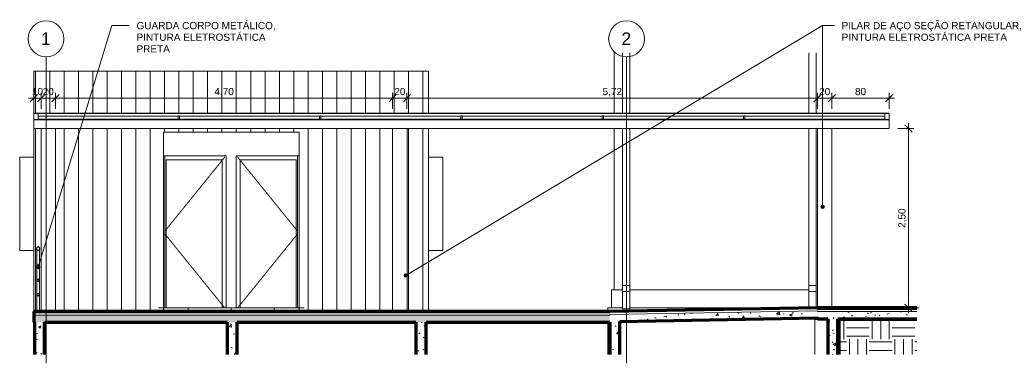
# Model space of a CAD drawing. Header units: millimetres. Extents: x -31266 to 8715, y -10080 to 5233.
# Tile 2 of 3: x -14656 to -935, y 258 to 5045. Entities that reach past the tile are written whole.
import ezdxf

# ---------------------------------------------------------------- set-up
doc = ezdxf.new("R2010")
doc.units = ezdxf.units.MM
doc.linetypes.add('_Tracejado pequeno', pattern=[2.25, 1.5, -0.75])
doc.linetypes.add('_Traço - ponto', pattern=[16, 12, -2, 0, -2])
for name, color, linetype, lineweight in [('A-ANNO-DIMS', 211, 'Continuous', 9), ('A-ANNO-DIMS-50', 211, 'Continuous', 9), ('A-AREA', 32, 'Continuous', 18), ('A-DOOR', 31, 'Continuous', 18), ('A-DOOR-FRAM', 31, 'Continuous', 18), ('A-FLOR', 192, 'Continuous', 18), ('A-FLOR-HRAL', 11, 'Continuous', 18), ('A-FLOR-MCUT', 51, 'Continuous', 18), ('A-FLOR-PATT', 8, 'Continuous', 18), ('A-GENM', 13, 'Continuous', 18), ('A-GLAZ', 151, 'Continuous', 18), ('A-GLAZ-CURT', 52, 'Continuous', 18), ('A-GLAZ-CWMG', 51, 'Continuous', 18), ('A-WALL', 113, 'Continuous', 18), ('A-WALL-PATT', 111, 'Continuous', 70), ('G-ANNO-TEXT', 231, 'Continuous', 9), ('S-COLS', 52, 'Continuous', 18), ('S-GRID', 1, 'Continuous', 9), ('S-GRID-IDEN', 1, 'Continuous', 9)]:
    doc.layers.add(name, color=color, linetype=linetype, lineweight=lineweight)
doc.styles.add('Arial', font='arial.ttf', dxfattribs={"height": 175})
doc.styles.add('Arial_3', font='arial.ttf', dxfattribs={"height": 100})
doc.dimstyles.new('Diagonal_-_2_0mm_Arial', dxfattribs={"dimscale": 304.8, "dimtxt": 102.02594, "dimasz": 0.328084, "dimexe": 0.246063, "dimexo": 0.0625, "dimgap": 0.024606, "dimtad": 1, "dimlfac": 0.001, "dimrnd": 0.01, "dimzin": 0, "dimdsep": 46, "dimtxsty": 'Arial_3', "dimblk1": 'OBLIQUE', "dimblk2": 'OBLIQUE', "dimsah": 1, "dimcen": 0.09, "dimdle": 0.246063, "dimadec": 0, "dimazin": 0, "dimtfac": 1, "dimtdec": 4, "dimtix": 1, "dimtmove": 0, "dimatfit": 3, "dimfxl": 0.492126, "dimfxlon": 1, "dimtvp": 1, "dimtolj": 1, "dimtzin": 0, "dimarcsym": 2})
doc.dimstyles.new('Diagonal_-_2_0mm_Arial_1', dxfattribs={"dimscale": 304.8, "dimtxt": 102.02594, "dimasz": 0.328084, "dimexe": 0.246063, "dimexo": 0.0625, "dimgap": 0.024606, "dimtad": 1, "dimdec": 0, "dimlfac": 0.1, "dimdsep": 46, "dimtxsty": 'Arial_3', "dimblk1": 'OBLIQUE', "dimblk2": 'OBLIQUE', "dimsah": 1, "dimcen": 0.09, "dimdle": 0.246063, "dimadec": 0, "dimazin": 0, "dimtfac": 1, "dimtdec": 4, "dimtix": 1, "dimtmove": 0, "dimatfit": 3, "dimfxl": 0.492126, "dimfxlon": 1, "dimtvp": 1, "dimtolj": 1, "dimtzin": 0, "dimarcsym": 2})
pattern_1 = [(50, (1311, 0), (364.368, -31.8783), [38.1, -419.1]), (355, (1311, 0), (-70.486, 382.113), [30.48, -335.28]), (100.451, (1341.36, -2.66), (293.885, 350.233), [32.38, -356.18]), (46.184, (1311, 101.6), (542.158, -84.086), [57.15, -628.65]), (96.636, (1356.17, 94.6), (474.805, 494.855), [48.57, -534.27]), (351.184, (1311, 101.6), (474.81, 494.85), [45.72, -502.92]), (21, (1361.8, 76.2), (303.2285, -204.5305), [38.1, -419.1]), (326, (1361.8, 76.2), (123.604, 368.376), [30.48, -335.28]), (71.451, (1387.06, 59.16), (426.834, 163.843), [32.38, -356.18]), (37.5, (1311, 0), (6.1766, 169.1102), [16.764, -314.452, 16.764, -323.596, -336.55]), (37.5, (1311, 0), (6.1766, 169.1102), [-671.576, 16.764, -319.786]), (7.5, (1311, 0), (133.6389, 200.3615), [16.764, -177.292, 16.764, -306.832, -128.27]), (7.5, (1311, 0), (133.6389, 200.3615), [-517.652, 16.764, -111.506]), (327.5, (1197.71, 0), (271.1818, -11.4584), [16.764, -110.236, 16.764, -379.476, -525.78]), (327.5, (1197.71, 0), (271.1818, -11.4584), [-523.24, 16.764, -509.016]), (317.5, (1146.9, 0), (296.2585, 50.853), [16.764, -148.336, 16.764, -246.38, -373.38]), (317.5, (1146.9, 0), (296.2585, 50.853), [-428.244, 16.764, -356.616])]
pattern_2 = [(90, (-9037.4, 1030), (-200, 1e-14), [])]
pattern_3 = [(90, (-9037.4, 3930), (-200, 1e-14), [])]

# ---------------------------------------------------------------- blocks, each defined once
blk = doc.blocks.new('Railing - 4 cm-3948223-COBERTURA DE VIDRO ANEXO - ELEVAÇÃO A')
at = {"layer": 'A-FLOR-HRAL'}
for p, q in [((-30026, 980), (-30026, 1830)), ((-30026, 1830), (-29986, 1830)), ((-29986, 1830), (-29986, 980))]:
    blk.add_line(p, q, dxfattribs=at)
blk = doc.blocks.new('Railing - Railing-3946303-COBERTURA DE VIDRO ANEXO - ELEVAÇÃO A')
at = {"layer": 'A-FLOR-HRAL', "lineweight": 25}
for centre, radius, start, end in [((-30006, 1855), 25, 360, 180), ((-30006, 1855), 25, 180, 360), ((-30006, 1615), 15, 360, 180), ((-30006, 1615), 15, 180, 360), ((-30006, 1415), 15, 360, 180), ((-30006, 1415), 15, 180, 360), ((-30006, 1215), 15, 0, 180), ((-30006, 1215), 15, 180, 0)]:
    blk.add_arc(centre, radius, start, end, dxfattribs=at)
blk.add_blockref('Railing - 4 cm-3948223-COBERTURA DE VIDRO ANEXO - ELEVAÇÃO A', (0, 0))
blk = doc.blocks.new('PORTA - PN2 - 1_00 x 2_10 m-3995028-COBERTURA DE VIDRO ANEXO - ELEVAÇÃO A')
at = {"layer": 'A-DOOR', "linetype": '_Tracejado pequeno'}
for p, q in [((-27406, 3130), (-28241, 2099)), ((-27406, 1030), (-28241, 2061))]:
    blk.add_line(p, q, dxfattribs=at)
at = {"layer": 'A-DOOR-FRAM'}
for p, q in [((-27386, 3150), (-28241, 3150)), ((-28221, 3095), (-27441, 3095)), ((-28221, 1030), (-28221, 3095)), ((-27441, 3095), (-27441, 1030)), ((-27386, 1030), (-27386, 3150))]:
    blk.add_line(p, q, dxfattribs=at)
blk = doc.blocks.new('PORTA - PN2 - 1_00 x 2_10 m-3995029-COBERTURA DE VIDRO ANEXO - ELEVAÇÃO A')
at = {"layer": 'A-DOOR', "linetype": '_Tracejado pequeno'}
for p, q in [((-27226, 3130), (-26391, 2099)), ((-27226, 1030), (-26391, 2061))]:
    blk.add_line(p, q, dxfattribs=at)
at = {"layer": 'A-DOOR-FRAM'}
for p, q in [((-26391, 3150), (-27246, 3150)), ((-27246, 3150), (-27246, 1030)), ((-27191, 1030), (-27191, 3095)), ((-27191, 3095), (-26411, 3095)), ((-26411, 3095), (-26411, 1030))]:
    blk.add_line(p, q, dxfattribs=at)
blk = doc.blocks.new('PORTA - PN4 - PNE - 1_00 x 2_10-4352795-COBERTURA DE VIDRO ANEXO - ELEVAÇÃO A')
at = {"layer": 'A-DOOR-FRAM'}
for q in [(-28261, 3150), (-28241, 1030)]:
    blk.add_line((-28241, 3150), q, dxfattribs=at)
blk = doc.blocks.new('Janela branca translucida - JN2 - Janela branca translucida-4332272-COBERTURA DE VIDRO ANEXO - ELEVAÇÃO A')
at = {"layer": 'A-GLAZ'}
for p, q in [((-30263, 1830), (-30263, 3130)), ((-30066, 3130), (-30263, 3130)), ((-30066, 1830), (-30263, 1830))]:
    blk.add_line(p, q, dxfattribs=at)
blk = doc.blocks.new('Janela branca translucida - JN2 - Janela branca translucida-4332271-COBERTURA DE VIDRO ANEXO - ELEVAÇÃO A')
at = {"layer": 'A-GLAZ'}
for p, q in [((-24368, 3130), (-24566, 3130)), ((-24368, 3130), (-24368, 1830)), ((-24368, 1830), (-24566, 1830))]:
    blk.add_line(p, q, dxfattribs=at)
blk = doc.blocks.new('Rectangular Mullion - 6x12 cm metal-4024687-COBERTURA DE VIDRO ANEXO - ELEVAÇÃO A')
at = {"layer": 'A-GLAZ-CWMG'}
for p, q in [((-20166, 3653), (-18146, 3653)), ((-20166, 3650), (-18146, 3650)), ((-18146, 3653), (-18146, 3650)), ((-18146, 3650), (-18146, 3530)), ((-18146, 3530), (-20166, 3530))]:
    blk.add_line(p, q, dxfattribs=at)
blk = doc.blocks.new('Rectangular Mullion - 6x12 cm metal-4024688-COBERTURA DE VIDRO ANEXO - ELEVAÇÃO A')
at = {"layer": 'A-GLAZ-CWMG'}
for p, q in [((-30066, 3740), (-30066, 3742)), ((-28046, 3742), (-30066, 3742)), ((-28046, 3740), (-30066, 3740))]:
    blk.add_line(p, q, dxfattribs=at)
blk = doc.blocks.new('Rectangular Mullion - 6x12 cm metal-4019208-COBERTURA DE VIDRO ANEXO - ELEVAÇÃO A')
at = {"layer": 'A-GLAZ-CWMG'}
for p, q in [((-30066, 3696), (-30066, 3653)), ((-30006, 3653), (-30066, 3653)), ((-30006, 3696), (-30006, 3653))]:
    blk.add_line(p, q, dxfattribs=at)
blk = doc.blocks.new('Rectangular Mullion - 6x12 cm metal-4019209-COBERTURA DE VIDRO ANEXO - ELEVAÇÃO A')
at = {"layer": 'A-GLAZ-CWMG'}
for p, q in [((-18206, 3740), (-18146, 3740)), ((-18206, 3696), (-18206, 3740)), ((-18146, 3696), (-18146, 3740))]:
    blk.add_line(p, q, dxfattribs=at)
blk = doc.blocks.new('System Panel - Vidro 2cm escuro2-4253585-COBERTURA DE VIDRO ANEXO - ELEVAÇÃO A')
at = {"layer": 'A-GLAZ-CURT'}
blk.add_hatch(color=256, dxfattribs=at).paths.add_polyline_path([(-26086, 3653), (-26086, 3656), (-28036, 3656), (-28036, 3653), (-27275, 3653)], flags=0)
blk.add_line((-26086, 3656), (-28036, 3656), dxfattribs=at)
blk = doc.blocks.new('Rectangular Mullion - 6x12 cm metal-4024689-COBERTURA DE VIDRO ANEXO - ELEVAÇÃO A')
at = {"layer": 'A-GLAZ-CWMG'}
for p, q in [((-30066, 3650), (-30066, 3653)), ((-30066, 3653), (-28046, 3653)), ((-30066, 3530), (-30066, 3650)), ((-30066, 3650), (-28046, 3650)), ((-28046, 3530), (-30066, 3530))]:
    blk.add_line(p, q, dxfattribs=at)
blk = doc.blocks.new('Rectangular Mullion - 6x12 cm metal-4024690-COBERTURA DE VIDRO ANEXO - ELEVAÇÃO A')
at = {"layer": 'A-GLAZ-CWMG'}
for p, q in [((-28046, 3653), (-26076, 3653)), ((-28046, 3650), (-26076, 3650)), ((-26076, 3530), (-28046, 3530))]:
    blk.add_line(p, q, dxfattribs=at)
blk = doc.blocks.new('Rectangular Mullion - 6x12 cm metal-4024691-COBERTURA DE VIDRO ANEXO - ELEVAÇÃO A')
at = {"layer": 'A-GLAZ-CWMG'}
for p, q in [((-26076, 3742), (-28046, 3742)), ((-26076, 3740), (-28046, 3740))]:
    blk.add_line(p, q, dxfattribs=at)
blk = doc.blocks.new('Rectangular Mullion - 6x12 cm metal-4024692-COBERTURA DE VIDRO ANEXO - ELEVAÇÃO A')
at = {"layer": 'A-GLAZ-CWMG'}
for p, q in [((-18146, 3742), (-20166, 3742)), ((-18146, 3740), (-20166, 3740)), ((-18146, 3742), (-18146, 3740))]:
    blk.add_line(p, q, dxfattribs=at)
blk = doc.blocks.new('Rectangular Mullion - 6x12 cm metal-4019210-COBERTURA DE VIDRO ANEXO - ELEVAÇÃO A')
at = {"layer": 'A-GLAZ-CWMG'}
for p, q in [((-30066, 3740), (-30006, 3740)), ((-30066, 3740), (-30066, 3696)), ((-30006, 3740), (-30006, 3696))]:
    blk.add_line(p, q, dxfattribs=at)
blk = doc.blocks.new('Rectangular Mullion - 6x12 cm metal-4019211-COBERTURA DE VIDRO ANEXO - ELEVAÇÃO A')
at = {"layer": 'A-GLAZ-CWMG'}
for p, q in [((-18206, 3653), (-18206, 3696)), ((-18146, 3653), (-18206, 3653)), ((-18146, 3653), (-18146, 3696))]:
    blk.add_line(p, q, dxfattribs=at)
blk = doc.blocks.new('Rectangular Mullion - 2x5 cm metal-4024693-COBERTURA DE VIDRO ANEXO - ELEVAÇÃO A')
at = {"layer": 'A-GLAZ-CWMG'}
blk.add_line((-28046, 3661), (-30006, 3661), dxfattribs=at)
blk.add_line((-28046, 3661), (-30006, 3661), dxfattribs=at)
blk = doc.blocks.new('Rectangular Mullion - 2x5 cm metal-4024694-COBERTURA DE VIDRO ANEXO - ELEVAÇÃO A')
at = {"layer": 'A-GLAZ-CWMG'}
blk.add_line((-26076, 3661), (-28046, 3661), dxfattribs=at)
blk.add_line((-26076, 3661), (-28046, 3661), dxfattribs=at)
blk = doc.blocks.new('Rectangular Mullion - 2x5 cm metal-4024695-COBERTURA DE VIDRO ANEXO - ELEVAÇÃO A')
at = {"layer": 'A-GLAZ-CWMG'}
blk.add_line((-18206, 3661), (-20166, 3661), dxfattribs=at)
blk.add_line((-18206, 3661), (-20166, 3661), dxfattribs=at)
blk = doc.blocks.new('Rectangular Mullion - 2x5 cm metal-4019206-COBERTURA DE VIDRO ANEXO - ELEVAÇÃO A')
at = {"layer": 'A-GLAZ-CWMG'}
for p, q in [((-28056, 3705), (-28036, 3705)), ((-28056, 3661), (-28056, 3705)), ((-28036, 3661), (-28056, 3661)), ((-28036, 3661), (-28036, 3705))]:
    blk.add_line(p, q, dxfattribs=at)
blk = doc.blocks.new('Rectangular Mullion - 2x5 cm metal-V6-COBERTURA DE VIDRO ANEXO - ELEVAÇÃO A')
at = {"layer": 'A-GLAZ-CWMG'}
for p, q in [((-28056, 3661), (-28036, 3661)), ((-28056, 3653), (-28056, 3661)), ((-28036, 3653), (-28036, 3661))]:
    blk.add_line(p, q, dxfattribs=at)
blk = doc.blocks.new('Generic Models 1 - Generic Models 24-4258923-COBERTURA DE VIDRO ANEXO - ELEVAÇÃO A')
at = {"layer": 'A-GENM'}
for p, q in [((-21861, 4582), (-21861, 3742)), ((-21761, 3742), (-21761, 4582)), ((-19266, 4582), (-19266, 3742)), ((-19166, 3742), (-19166, 4582)), ((-21861, 3530), (-21861, 1342)), ((-21761, 1342), (-21761, 3530)), ((-19266, 3530), (-19266, 1342)), ((-19166, 1342), (-19166, 3530)), ((-21861, 1257), (-21861, 1342)), ((-21861, 1342), (-21761, 1342)), ((-21761, 1257), (-21861, 1257)), ((-21861, 1257), (-21861, 1016)), ((-21761, 1342), (-21761, 1257)), ((-21761, 1257), (-21761, 1016)), ((-19266, 1257), (-19266, 1342)), ((-19266, 1342), (-19166, 1342)), ((-19166, 1257), (-19266, 1257)), ((-19266, 1257), (-19266, 1028)), ((-19166, 1342), (-19166, 1257)), ((-19166, 1257), (-19166, 1030)), ((-21761, 1016), (-21861, 1016))]:
    blk.add_line(p, q, dxfattribs=at)
blk = doc.blocks.new('Embasamento - Embasamento-4325691-COBERTURA DE VIDRO ANEXO - ELEVAÇÃO A')
at = {"layer": 'A-GENM'}
for p, q in [((-22016, 1280), (-21861, 1280)), ((-22016, 1280), (-22016, 1030)), ((-21761, 1280), (-19266, 1280)), ((-22066, 1030), (-21861, 1030)), ((-22066, 1030), (-22066, 980)), ((-21761, 1030), (-19266, 1030)), ((-22066, 830), (-22066, 383)), ((-19181, 889), (-19181, 383))]:
    blk.add_line(p, q, dxfattribs=at)
blk = doc.blocks.new('PORTA - PN04 - 0_76 x 2_10-4356556-COBERTURA DE VIDRO ANEXO - ELEVAÇÃO A')
at = {"layer": 'A-DOOR-FRAM'}
for p, q in [((-26391, 1030), (-26391, 3150)), ((-26371, 3150), (-26391, 3150)), ((-26371, 1030), (-26391, 1030))]:
    blk.add_line(p, q, dxfattribs=at)
blk = doc.blocks.new('Grid - Head Grid-11506-COBERTURA DE VIDRO ANEXO - ELEVAÇÃO A')
at = {"layer": 'S-GRID-IDEN'}
blk.add_circle((-29896, 4778), 250, dxfattribs=at)
blk = doc.blocks.new('DIMBLOCK13-COBERTURA DE VIDRO ANEXO - ELEVAÇÃO A')
at = {"layer": 'A-ANNO-DIMS-50', "lineweight": 18}
for p, q in [((-2270, 3530), (-2320, 3580)), ((-2270, 3530), (-2220, 3480)), ((-2270, 1030), (-2320, 1080)), ((-2270, 1030), (-2220, 980))]:
    blk.add_line(p, q, dxfattribs=at)
at = {"layer": 'A-ANNO-DIMS-50'}
for p, q in [((-2270, 3605), (-2270, 955)), ((-2420, 3530), (-2195, 3530)), ((-2270, 3530), (-2420, 3530)), ((-2120, 1030), (-2345, 1030)), ((-2270, 1030), (-2120, 1030))]:
    blk.add_line(p, q, dxfattribs=at)
at = {"layer": 'A-ANNO-DIMS-50', "color": 0, "insert": (-2412, 2144), "char_height": 100, "width": 325.65, "attachment_point": 1, "rotation": 90, "line_spacing_factor": 0.941778, "style": 'Arial_3'}
blk.add_mtext('2,50', dxfattribs=at)
blk = doc.blocks.new('_Oblique')
at = {"color": 0, "linetype": 'ByBlock', "lineweight": -2}
blk.add_line((-0.5, -0.5), (0.5, 0.5), dxfattribs=at)
blk = doc.blocks.new('DIMBLOCK14-COBERTURA DE VIDRO ANEXO - ELEVAÇÃO A')
at = {"layer": 'A-ANNO-DIMS-50'}
for p, q in [((-14459, 3802), (-14459, 4027)), ((-14358, 3802), (-14358, 4027)), ((-14534, 3952), (-14358, 3952)), ((-14459, 3952), (-14459, 3802)), ((-14358, 3952), (-14358, 3802))]:
    blk.add_line(p, q, dxfattribs=at)
at = {"layer": 'A-ANNO-DIMS-50', "lineweight": 18}
for p, q in [((-14459, 3952), (-14409, 4002)), ((-14358, 3952), (-14308, 4002)), ((-14459, 3952), (-14509, 3902)), ((-14358, 3952), (-14408, 3902))]:
    blk.add_line(p, q, dxfattribs=at)
at = {"layer": 'A-ANNO-DIMS-50', "color": 0, "insert": (-14486, 4094), "char_height": 100, "width": 186.09, "attachment_point": 1, "line_spacing_factor": 0.941778, "style": 'Arial_3'}
blk.add_mtext('10', dxfattribs=at)
blk = doc.blocks.new('DIMBLOCK15-COBERTURA DE VIDRO ANEXO - ELEVAÇÃO A')
at = {"layer": 'A-ANNO-DIMS-50'}
for p, q in [((-14358, 3802), (-14358, 4027)), ((-14158, 3802), (-14158, 4027)), ((-14358, 3952), (-14158, 3952)), ((-14358, 3952), (-14358, 3802)), ((-14158, 3952), (-14158, 3802))]:
    blk.add_line(p, q, dxfattribs=at)
at = {"layer": 'A-ANNO-DIMS-50', "lineweight": 18}
for p, q in [((-14358, 3952), (-14308, 4002)), ((-14158, 3952), (-14108, 4002)), ((-14358, 3952), (-14408, 3902)), ((-14158, 3952), (-14208, 3902))]:
    blk.add_line(p, q, dxfattribs=at)
at = {"layer": 'A-ANNO-DIMS-50', "color": 0, "insert": (-14336, 4094), "char_height": 100, "width": 186.09, "attachment_point": 1, "line_spacing_factor": 0.941778, "style": 'Arial_3'}
blk.add_mtext('20', dxfattribs=at)
blk = doc.blocks.new('DIMBLOCK16-COBERTURA DE VIDRO ANEXO - ELEVAÇÃO A')
at = {"layer": 'A-ANNO-DIMS-50'}
for p, q in [((-14158, 3802), (-14158, 4027)), ((-9459, 3802), (-9459, 4027)), ((-14158, 3952), (-9459, 3952)), ((-14158, 3952), (-14158, 3802)), ((-9459, 3952), (-9459, 3802))]:
    blk.add_line(p, q, dxfattribs=at)
at = {"layer": 'A-ANNO-DIMS-50', "lineweight": 18}
for p, q in [((-14158, 3952), (-14108, 4002)), ((-9459, 3952), (-9409, 4002)), ((-14158, 3952), (-14208, 3902)), ((-9459, 3952), (-9509, 3902))]:
    blk.add_line(p, q, dxfattribs=at)
at = {"layer": 'A-ANNO-DIMS-50', "color": 0, "insert": (-11944, 4094), "char_height": 100, "width": 325.65, "attachment_point": 1, "line_spacing_factor": 0.941778, "style": 'Arial_3'}
blk.add_mtext('4,70', dxfattribs=at)
blk = doc.blocks.new('DIMBLOCK17-COBERTURA DE VIDRO ANEXO - ELEVAÇÃO A')
at = {"layer": 'A-ANNO-DIMS-50'}
for p, q in [((-9459, 3802), (-9459, 4027)), ((-9259, 3802), (-9259, 4027)), ((-9459, 3952), (-9259, 3952)), ((-9459, 3952), (-9459, 3802)), ((-9259, 3952), (-9259, 3802))]:
    blk.add_line(p, q, dxfattribs=at)
at = {"layer": 'A-ANNO-DIMS-50', "lineweight": 18}
for p, q in [((-9459, 3952), (-9409, 4002)), ((-9259, 3952), (-9209, 4002)), ((-9459, 3952), (-9509, 3902)), ((-9259, 3952), (-9309, 3902))]:
    blk.add_line(p, q, dxfattribs=at)
at = {"layer": 'A-ANNO-DIMS-50', "color": 0, "insert": (-9436, 4094), "char_height": 100, "width": 186.09, "attachment_point": 1, "line_spacing_factor": 0.941778, "style": 'Arial_3'}
blk.add_mtext('20', dxfattribs=at)
blk = doc.blocks.new('DIMBLOCK18-COBERTURA DE VIDRO ANEXO - ELEVAÇÃO A')
at = {"layer": 'A-ANNO-DIMS-50'}
for p, q in [((-9259, 3802), (-9259, 4027)), ((-3539, 3802), (-3539, 4027)), ((-9259, 3952), (-3539, 3952)), ((-9259, 3952), (-9259, 3802)), ((-3539, 3952), (-3539, 3802))]:
    blk.add_line(p, q, dxfattribs=at)
at = {"layer": 'A-ANNO-DIMS-50', "lineweight": 18}
for p, q in [((-9259, 3952), (-9209, 4002)), ((-3539, 3952), (-3489, 4002)), ((-9259, 3952), (-9309, 3902)), ((-3539, 3952), (-3589, 3902))]:
    blk.add_line(p, q, dxfattribs=at)
at = {"layer": 'A-ANNO-DIMS-50', "color": 0, "insert": (-6534, 4094), "char_height": 100, "width": 325.65, "attachment_point": 1, "line_spacing_factor": 0.941778, "style": 'Arial_3'}
blk.add_mtext('5,72', dxfattribs=at)
blk = doc.blocks.new('DIMBLOCK19-COBERTURA DE VIDRO ANEXO - ELEVAÇÃO A')
at = {"layer": 'A-ANNO-DIMS-50'}
for p, q in [((-3539, 3802), (-3539, 4027)), ((-3339, 3802), (-3339, 4027)), ((-3539, 3952), (-3339, 3952)), ((-3539, 3952), (-3539, 3802)), ((-3339, 3952), (-3339, 3802))]:
    blk.add_line(p, q, dxfattribs=at)
at = {"layer": 'A-ANNO-DIMS-50', "lineweight": 18}
for p, q in [((-3539, 3952), (-3489, 4002)), ((-3339, 3952), (-3289, 4002)), ((-3539, 3952), (-3589, 3902)), ((-3339, 3952), (-3389, 3902))]:
    blk.add_line(p, q, dxfattribs=at)
at = {"layer": 'A-ANNO-DIMS-50', "color": 0, "insert": (-3516, 4094), "char_height": 100, "width": 186.09, "attachment_point": 1, "line_spacing_factor": 0.941778, "style": 'Arial_3'}
blk.add_mtext('20', dxfattribs=at)
blk = doc.blocks.new('DIMBLOCK20-COBERTURA DE VIDRO ANEXO - ELEVAÇÃO A')
at = {"layer": 'A-ANNO-DIMS-50'}
for p, q in [((-3339, 3802), (-3339, 4027)), ((-2539, 3802), (-2539, 4027)), ((-3339, 3952), (-2464, 3952)), ((-3339, 3952), (-3339, 3802)), ((-2539, 3952), (-2539, 3802))]:
    blk.add_line(p, q, dxfattribs=at)
at = {"layer": 'A-ANNO-DIMS-50', "lineweight": 18}
for p, q in [((-3339, 3952), (-3289, 4002)), ((-2539, 3952), (-2489, 4002)), ((-3339, 3952), (-3389, 3902)), ((-2539, 3952), (-2589, 3902))]:
    blk.add_line(p, q, dxfattribs=at)
at = {"layer": 'A-ANNO-DIMS-50', "color": 0, "insert": (-3016, 4094), "char_height": 100, "width": 186.09, "attachment_point": 1, "line_spacing_factor": 0.941778, "style": 'Arial_3'}
blk.add_mtext('80', dxfattribs=at)

msp = doc.modelspace()

# ---------------------------------------------------------------- hatches: boundary and pattern name
at = {"layer": 'A-FLOR-PATT'}
h = msp.add_hatch(dxfattribs=at)
h.set_pattern_fill('FP_8', color=256, style=0, pattern_type=2)
h.set_pattern_definition([(180, (-11708.64, 1057.723), (-7e-15, -59.702), []), (270, (-11708.64, 1057.7), (600, 4e-14), [])])
h.paths.add_polyline_path([(-12653.641, 980), (-10763.641, 980), (-10763.641, 1030), (-12653.641, 1030)], flags=0)
h = msp.add_hatch(dxfattribs=at)
h.set_pattern_fill('FP_5', color=256, style=0, pattern_type=2)
h.set_pattern_definition(pattern_1)
h.paths.add_polyline_path([(-6433.954, 839.979), (-3538.641, 889.979), (-3538.641, 989.994), (-6433.954, 939.994), (-6433.954, 930)], flags=0)
h = msp.add_hatch(dxfattribs=at)
h.set_pattern_fill('FP_5', color=256, style=0, pattern_type=2)
h.set_pattern_definition(pattern_1)
h.paths.add_polyline_path([(-3538.641, 880), (-2152.459, 880), (-2152.459, 980), (-3538.641, 980), (-3538.641, 889.979)], flags=0)
h = msp.add_hatch(dxfattribs=at)
h.set_pattern_fill('FP_5', color=256, style=0, pattern_type=2)
h.set_pattern_definition(pattern_1)
h.paths.add_polyline_path([(-11763.954, 830), (-6433.954, 830), (-6433.954, 930), (-14458.641, 930), (-14458.641, 830), (-12460.963, 830)], flags=0)
h = msp.add_hatch(dxfattribs=at)
h.set_pattern_fill('FP_9', color=256, style=0, pattern_type=2)
h.set_pattern_definition([(0, (1311, 0), (317.5, 317.5), [317.5, -317.5]), (0, (1311, 119.06), (317.5, 317.5), [317.5, -317.5]), (0, (1311, 238.12), (317.5, 317.5), [317.5, -317.5]), (90, (1350.68, 277.8), (-317.5, 317.5), [317.5, -317.5]), (90, (1469.74, 277.8), (-317.5, 317.5), [317.5, -317.5]), (90, (1588.8, 277.8), (-317.5, 317.5), [317.5, -317.5])])
h.paths.add_polyline_path([(-3238.954, 382.993), (-2152.459, 382.993), (-2152.459, 870), (-3238.954, 870)], flags=0)
at = {"layer": 'A-WALL-PATT', "lineweight": 18}
h = msp.add_hatch(dxfattribs=at)
h.set_pattern_fill('FP_7', color=256, style=0, pattern_type=2)
h.set_pattern_definition(pattern_3)
h.paths.add_polyline_path([(-11668.001, 3930), (-9116.141, 3930), (-9116.141, 4328.7), (-14458.641, 4328.7), (-14458.641, 3930), (-13253.924, 3930)], flags=0)
h = msp.add_hatch(dxfattribs=at)
h.set_pattern_fill('FP_7', color=256, style=0, pattern_type=2)
h.set_pattern_definition(pattern_3)
h.paths.add_polyline_path([(-8958.641, 3930), (-8958.641, 4328.7), (-9116.141, 4328.7), (-9116.141, 3930)], flags=0)
h = msp.add_hatch(dxfattribs=at)
h.set_pattern_fill('FP_6', color=256, style=0, pattern_type=2)
h.set_pattern_definition(pattern_2)
h.paths.add_polyline_path([(-14458.641, 980), (-14418.641, 980), (-14418.641, 1830), (-14378.641, 1830), (-14378.641, 980), (-14358.06, 980), (-14358.06, 3530.208), (-14458.641, 3530.208), (-14458.641, 1432.805)], flags=0)
h.paths.add_polyline_path([(-12653.641, 980), (-12653.641, 3480), (-10763.641, 3480), (-10763.641, 980), (-9458.641, 980), (-9458.641, 3530.208), (-14158.06, 3530.208), (-14158.06, 980), (-13253.924, 980)], flags=0)
h.paths.add_polyline_path([(-9133.954, 980), (-9116.141, 980), (-9116.141, 3530.208), (-9258.641, 3530.208), (-9258.641, 980), (-9148.445, 980)], flags=0)
h.paths.add_polyline_path([(-14398.641, 1831.224), (-14406.366, 1831.224), (-14418.866, 1840.305), (-14423.641, 1855), (-14418.866, 1869.695), (-14406.366, 1878.776), (-14390.915, 1878.776), (-14378.415, 1869.695), (-14373.641, 1855), (-14378.415, 1840.305), (-14390.915, 1831.224), (-14398.634, 1831.224)], flags=0)
h.paths.add_polyline_path([(-13253.924, 3741.952), (-9116.141, 3741.952), (-9116.141, 3930), (-14458.641, 3930), (-14458.641, 3741.952), (-13704.36, 3741.952)], flags=0)
h = msp.add_hatch(dxfattribs=at)
h.set_pattern_fill('FP_6', color=256, style=0, pattern_type=2)
h.set_pattern_definition(pattern_2)
h.paths.add_polyline_path([(-9116.141, 980), (-8958.641, 980), (-8958.641, 3530.208), (-9116.141, 3530.208), (-9116.141, 2482.617)], flags=0)
h.paths.add_polyline_path([(-9116.141, 3741.952), (-8958.641, 3741.952), (-8958.641, 3930), (-9116.141, 3930)], flags=0)
h = msp.add_hatch(dxfattribs=at)
h.set_pattern_fill('FP_5', color=256, style=0, pattern_type=2)
h.set_pattern_definition(pattern_1)
h.paths.add_polyline_path([(-14308.641, 382.993), (-14308.641, 830), (-14448.641, 830), (-14448.641, 382.993)], flags=0)
h = msp.add_hatch(dxfattribs=at)
h.set_pattern_fill('FP_5', color=256, style=0, pattern_type=2)
h.set_pattern_definition(pattern_1)
h.paths.add_polyline_path([(-11763.954, 382.993), (-11623.954, 382.993), (-11623.954, 830), (-11763.954, 830)], flags=0)
h = msp.add_hatch(dxfattribs=at)
h.set_pattern_fill('FP_5', color=256, style=0, pattern_type=2)
h.set_pattern_definition(pattern_1)
h.paths.add_polyline_path([(-8993.954, 382.993), (-8993.954, 830), (-9133.954, 830), (-9133.954, 382.993)], flags=0)
h = msp.add_hatch(dxfattribs=at)
h.set_pattern_fill('FP_5', color=256, style=0, pattern_type=2)
h.set_pattern_definition(pattern_1)
h.paths.add_polyline_path([(-6366.662, 382.993), (-6293.954, 382.993), (-6293.954, 842.397), (-6433.954, 839.979), (-6433.954, 382.993)], flags=0)
h = msp.add_hatch(dxfattribs=at)
h.set_pattern_fill('FP_5', color=256, style=0, pattern_type=2)
h.set_pattern_definition(pattern_1)
h.paths.add_polyline_path([(-3253.998, 382.993), (-3253.998, 880), (-3393.998, 880), (-3393.998, 382.993)], flags=0)
at = {"layer": 'G-ANNO-TEXT'}
h = msp.add_hatch(color=7, dxfattribs=at)
edge = h.paths.add_edge_path(flags=0)
edge.add_arc((-3466.396, 2438.636), 25, 0, 360)
h = msp.add_hatch(color=7, dxfattribs=at)
edge = h.paths.add_edge_path(flags=0)
edge.add_arc((-14400.124, 1598.921), 25, 0, 360)
h = msp.add_hatch(color=7, dxfattribs=at)
edge = h.paths.add_edge_path(flags=0)
edge.add_arc((-9273.945, 1481.502), 25, 0, 360)

# ---------------------------------------------------------------- linework, layer by layer
at = {"layer": 'A-AREA'}
msp.add_line((-12723.641, 1030), (-10693.641, 1030), dxfattribs=at)
at = {"layer": 'A-FLOR', "lineweight": 70}
for p, q in [((-14458.641, 980), (-14458.641, 830)), ((-6433.954, 980), (-14458.641, 980)), ((-3538.641, 1030), (-6433.954, 980)), ((-2152.459, 1030), (-3538.641, 1030)), ((-14458.641, 830), (-14448.641, 830)), ((-14308.641, 830), (-11763.954, 830)), ((-11623.954, 830), (-9133.954, 830)), ((-8993.954, 830), (-6433.954, 830)), ((-6293.954, 842.397), (-3538.641, 889.979)), ((-3538.641, 889.979), (-3538.641, 880)), ((-3538.641, 880), (-3393.998, 880)), ((-3253.998, 880), (-2152.459, 880)), ((-2152.459, 870), (-3238.954, 870)), ((-3238.954, 870), (-3238.954, 382.993))]:
    msp.add_line(p, q, dxfattribs=at)
at = {"layer": 'A-FLOR'}
for p, q in [((-12653.641, 1030), (-10783.641, 1030)), ((-3573.954, 870), (-3393.998, 870)), ((-3253.998, 870), (-3238.954, 870))]:
    msp.add_line(p, q, dxfattribs=at)
at = {"layer": 'A-FLOR-MCUT'}
for p, q in [((-3538.641, 1019.999), (-6433.954, 969.999)), ((-3538.641, 989.994), (-6433.954, 939.994)), ((-6433.954, 960), (-6433.954, 969.999)), ((-3538.641, 1019.999), (-3538.641, 1010)), ((-3538.641, 1010), (-2152.459, 1010)), ((-3538.641, 989.994), (-3538.641, 980)), ((-2152.459, 980), (-3538.641, 980)), ((-6433.954, 960), (-14458.641, 960)), ((-6433.954, 930), (-14458.641, 930)), ((-6433.954, 930), (-6433.954, 939.994))]:
    msp.add_line(p, q, dxfattribs=at)
at = {"layer": 'A-WALL'}
for p, q in [((-6373.954, 3741.952), (-6373.954, 4582.241)), ((-8958.641, 4328.7), (-14458.641, 4328.7)), ((-14458.641, 4328.7), (-14458.641, 3741.952)), ((-8958.641, 4328.7), (-8958.641, 3741.952)), ((-14458.641, 3530.208), (-14458.641, 980)), ((-12653.641, 980), (-12653.641, 3480)), ((-12653.641, 3480), (-10763.641, 3480)), ((-10763.641, 3480), (-10763.641, 980)), ((-8958.641, 3530.208), (-8958.641, 980)), ((-6373.954, 1280), (-6373.954, 3530.208))]:
    msp.add_line(p, q, dxfattribs=at)
at = {"layer": 'A-WALL', "lineweight": 70}
for p, q in [((-14448.641, 830), (-14448.641, 382.993)), ((-14308.641, 382.993), (-14308.641, 830)), ((-11763.954, 830), (-11763.954, 382.993)), ((-11623.954, 382.993), (-11623.954, 830)), ((-9133.954, 830), (-9133.954, 382.993)), ((-8993.954, 382.993), (-8993.954, 830)), ((-6433.954, 830), (-6433.954, 382.993)), ((-6293.954, 382.993), (-6293.954, 842.397)), ((-3393.998, 880), (-3393.998, 382.993)), ((-3253.998, 382.993), (-3253.998, 880))]:
    msp.add_line(p, q, dxfattribs=at)
at = {"layer": 'G-ANNO-TEXT', "color": 7}
for p, q in [((-14400.124, 1598.921), (-13373.7, 4962.681)), ((-13373.7, 4962.681), (-13130.497, 4962.681)), ((-9273.945, 1481.502), (-3466.396, 4962.681)), ((-3466.396, 4962.681), (-3303.421, 4962.681)), ((-3466.396, 4962.681), (-3303.421, 4962.681)), ((-3466.396, 2438.636), (-3466.396, 4962.681))]:
    msp.add_line(p, q, dxfattribs=at)
for centre in [(-3466.396, 2438.636), (-14400.124, 1598.921), (-9273.945, 1481.502)]:
    msp.add_circle(centre, 25, dxfattribs=at)
at = {"layer": 'S-COLS'}
for p, q in [((-14358.06, 980), (-14358.06, 3530.208)), ((-14158.06, 3530.208), (-14158.06, 980)), ((-9458.641, 980), (-9458.641, 3530.208)), ((-9258.641, 3530.208), (-9258.641, 980)), ((-3538.641, 1030), (-3538.641, 3530.208)), ((-3338.641, 3530.208), (-3338.641, 1030))]:
    msp.add_line(p, q, dxfattribs=at)
at = {"layer": 'S-GRID', "linetype": '_Traço - ponto'}
for p, q in [((-14288.954, 258.271), (-14288.954, 4528.49)), ((-6198.954, 258.271), (-6198.954, 4528.49))]:
    msp.add_line(p, q, dxfattribs=at)

# ---------------------------------------------------------------- block references
at = {"layer": 'A-DOOR'}
for name in ['PORTA - PN4 - PNE - 1_00 x 2_10-4352795-COBERTURA DE VIDRO ANEXO - ELEVAÇÃO A', 'PORTA - PN2 - 1_00 x 2_10 m-3995028-COBERTURA DE VIDRO ANEXO - ELEVAÇÃO A', 'PORTA - PN2 - 1_00 x 2_10 m-3995029-COBERTURA DE VIDRO ANEXO - ELEVAÇÃO A', 'PORTA - PN04 - 0_76 x 2_10-4356556-COBERTURA DE VIDRO ANEXO - ELEVAÇÃO A']:
    msp.add_blockref(name, (15607.161, 0), dxfattribs=at)
at = {"layer": 'A-FLOR-HRAL'}
msp.add_blockref('Railing - Railing-3946303-COBERTURA DE VIDRO ANEXO - ELEVAÇÃO A', (15607.161, 0), dxfattribs=at)
at = {"layer": 'A-GENM'}
for name in ['Generic Models 1 - Generic Models 24-4258923-COBERTURA DE VIDRO ANEXO - ELEVAÇÃO A', 'Embasamento - Embasamento-4325691-COBERTURA DE VIDRO ANEXO - ELEVAÇÃO A']:
    msp.add_blockref(name, (15607.161, 0), dxfattribs=at)
at = {"layer": 'A-GLAZ'}
for name in ['Janela branca translucida - JN2 - Janela branca translucida-4332272-COBERTURA DE VIDRO ANEXO - ELEVAÇÃO A', 'Janela branca translucida - JN2 - Janela branca translucida-4332271-COBERTURA DE VIDRO ANEXO - ELEVAÇÃO A']:
    msp.add_blockref(name, (15607.161, 0), dxfattribs=at)
at = {"layer": 'A-GLAZ-CURT'}
for p in [(13637.213, 43.922), (15607.161, 43.922), (15607.161, 0), (17577.109, 43.922), (17577.109, 0), (19547.057, 43.922), (19547.057, 0), (21517.005, 43.922), (23486.953, 43.922)]:
    msp.add_blockref('System Panel - Vidro 2cm escuro2-4253585-COBERTURA DE VIDRO ANEXO - ELEVAÇÃO A', p, dxfattribs=at)
at = {"layer": 'A-GLAZ-CWMG'}
for name, p in [('Rectangular Mullion - 6x12 cm metal-4024688-COBERTURA DE VIDRO ANEXO - ELEVAÇÃO A', (15607.161, 0)), ('Rectangular Mullion - 6x12 cm metal-4019210-COBERTURA DE VIDRO ANEXO - ELEVAÇÃO A', (15607.161, 0)), ('Rectangular Mullion - 6x12 cm metal-4024691-COBERTURA DE VIDRO ANEXO - ELEVAÇÃO A', (15607.161, 0)), ('Rectangular Mullion - 6x12 cm metal-4024691-COBERTURA DE VIDRO ANEXO - ELEVAÇÃO A', (17577.109, 0)), ('Rectangular Mullion - 6x12 cm metal-4024691-COBERTURA DE VIDRO ANEXO - ELEVAÇÃO A', (19547.057, 0)), ('Rectangular Mullion - 6x12 cm metal-4024691-COBERTURA DE VIDRO ANEXO - ELEVAÇÃO A', (21517.005, 0)), ('Rectangular Mullion - 6x12 cm metal-4024692-COBERTURA DE VIDRO ANEXO - ELEVAÇÃO A', (15607.161, 0)), ('Rectangular Mullion - 6x12 cm metal-4019209-COBERTURA DE VIDRO ANEXO - ELEVAÇÃO A', (15607.161, 0)), ('Rectangular Mullion - 6x12 cm metal-4019208-COBERTURA DE VIDRO ANEXO - ELEVAÇÃO A', (15607.161, 0)), ('Rectangular Mullion - 6x12 cm metal-4024689-COBERTURA DE VIDRO ANEXO - ELEVAÇÃO A', (15607.161, 0)), ('Rectangular Mullion - 2x5 cm metal-4024693-COBERTURA DE VIDRO ANEXO - ELEVAÇÃO A', (15607.161, 0)), ('Rectangular Mullion - 2x5 cm metal-4019206-COBERTURA DE VIDRO ANEXO - ELEVAÇÃO A', (15607.161, 0)), ('Rectangular Mullion - 2x5 cm metal-V6-COBERTURA DE VIDRO ANEXO - ELEVAÇÃO A', (15607.161, 0)), ('Rectangular Mullion - 2x5 cm metal-4024694-COBERTURA DE VIDRO ANEXO - ELEVAÇÃO A', (15607.161, 0)), ('Rectangular Mullion - 6x12 cm metal-4024690-COBERTURA DE VIDRO ANEXO - ELEVAÇÃO A', (15607.161, 0)), ('Rectangular Mullion - 2x5 cm metal-4019206-COBERTURA DE VIDRO ANEXO - ELEVAÇÃO A', (17577.109, 0)), ('Rectangular Mullion - 2x5 cm metal-V6-COBERTURA DE VIDRO ANEXO - ELEVAÇÃO A', (17577.109, 0)), ('Rectangular Mullion - 2x5 cm metal-4024694-COBERTURA DE VIDRO ANEXO - ELEVAÇÃO A', (17577.109, 0)), ('Rectangular Mullion - 6x12 cm metal-4024690-COBERTURA DE VIDRO ANEXO - ELEVAÇÃO A', (17577.109, 0)), ('Rectangular Mullion - 2x5 cm metal-4019206-COBERTURA DE VIDRO ANEXO - ELEVAÇÃO A', (19547.057, 0)), ('Rectangular Mullion - 2x5 cm metal-V6-COBERTURA DE VIDRO ANEXO - ELEVAÇÃO A', (19547.057, 0)), ('Rectangular Mullion - 2x5 cm metal-4024694-COBERTURA DE VIDRO ANEXO - ELEVAÇÃO A', (19547.057, 0)), ('Rectangular Mullion - 6x12 cm metal-4024690-COBERTURA DE VIDRO ANEXO - ELEVAÇÃO A', (19547.057, 0)), ('Rectangular Mullion - 2x5 cm metal-4019206-COBERTURA DE VIDRO ANEXO - ELEVAÇÃO A', (21517.005, 0)), ('Rectangular Mullion - 2x5 cm metal-V6-COBERTURA DE VIDRO ANEXO - ELEVAÇÃO A', (21517.005, 0)), ('Rectangular Mullion - 2x5 cm metal-4024694-COBERTURA DE VIDRO ANEXO - ELEVAÇÃO A', (21517.005, 0)), ('Rectangular Mullion - 6x12 cm metal-4024690-COBERTURA DE VIDRO ANEXO - ELEVAÇÃO A', (21517.005, 0)), ('Rectangular Mullion - 2x5 cm metal-4019206-COBERTURA DE VIDRO ANEXO - ELEVAÇÃO A', (23486.953, 0)), ('Rectangular Mullion - 2x5 cm metal-V6-COBERTURA DE VIDRO ANEXO - ELEVAÇÃO A', (23486.953, 0)), ('Rectangular Mullion - 2x5 cm metal-4024695-COBERTURA DE VIDRO ANEXO - ELEVAÇÃO A', (15607.161, 0)), ('Rectangular Mullion - 6x12 cm metal-4024687-COBERTURA DE VIDRO ANEXO - ELEVAÇÃO A', (15607.161, 0)), ('Rectangular Mullion - 6x12 cm metal-4019211-COBERTURA DE VIDRO ANEXO - ELEVAÇÃO A', (15607.161, 0))]:
    msp.add_blockref(name, p, dxfattribs=at)
at = {"layer": 'S-GRID-IDEN'}
for p in [(15607.161, 0), (23697.161, 0)]:
    msp.add_blockref('Grid - Head Grid-11506-COBERTURA DE VIDRO ANEXO - ELEVAÇÃO A', p, dxfattribs=at)

# ---------------------------------------------------------------- texts
at = {"layer": 'G-ANNO-TEXT', "color": 7, "char_height": 100, "attachment_point": 1, "style": 'Arial_3'}
for s, insert, width in [('GUARDA CORPO METÁLICO, ', (-13028.897, 5012.681), 2437.13), ('PILAR DE AÇO SEÇÃO RETANGULAR, ', (-3201.821, 5012.681), 3186.70781), ('PINTURA ELETROSTÁTICA ', (-13028.897, 4850.624), 2272.78406), ('PINTURA ELETROSTÁTICA PRETA', (-3201.821, 4850.624), 2849.99906), ('PRETA', (-13028.897, 4688.567), 577.215)]:
    msp.add_mtext(s, dxfattribs=dict(at, insert=insert, width=width))
at = {"layer": 'S-GRID-IDEN', "char_height": 175, "width": 168.35437, "attachment_point": 1, "style": 'Arial'}
for s, insert in [('1', (-14360.265, 4867.862)), ('2', (-6270.265, 4867.862))]:
    msp.add_mtext(s, dxfattribs=dict(at, insert=insert))

# ---------------------------------------------------------------- dimensions: what is measured, and where the dimension line sits
at = {"layer": 'A-ANNO-DIMS'}
for base, p1, p2, dimstyle, override, picture, middle in [((-14358.06, 3952.344), (-14458.641, 3802.344), (-14358.06, 3802.344), 'Diagonal_-_2_0mm_Arial_1', {"dimpost": '<>', "dimfxl": 100.58086}, 'DIMBLOCK14-COBERTURA DE VIDRO ANEXO - ELEVAÇÃO A', (-14408.35, 4010.901)), ((-14158.06, 3952.344), (-14358.06, 3802.344), (-14158.06, 3802.344), 'Diagonal_-_2_0mm_Arial_1', {"dimpost": '<>', "dimfxl": 200}, 'DIMBLOCK15-COBERTURA DE VIDRO ANEXO - ELEVAÇÃO A', (-14258.06, 4010.901)), ((-9458.641, 3952.344), (-14158.06, 3802.344), (-9458.641, 3802.344), 'Diagonal_-_2_0mm_Arial', {"dimpost": '<>', "dimfxl": 4699.41914}, 'DIMBLOCK16-COBERTURA DE VIDRO ANEXO - ELEVAÇÃO A', (-11808.35, 4010.901)), ((-9258.641, 3952.344), (-9458.641, 3802.344), (-9258.641, 3802.344), 'Diagonal_-_2_0mm_Arial_1', {"dimpost": '<>', "dimfxl": 200}, 'DIMBLOCK17-COBERTURA DE VIDRO ANEXO - ELEVAÇÃO A', (-9358.641, 4010.901)), ((-3538.641, 3952.344), (-9258.641, 3802.344), (-3538.641, 3802.344), 'Diagonal_-_2_0mm_Arial', {"dimpost": '<>', "dimfxl": 5720}, 'DIMBLOCK18-COBERTURA DE VIDRO ANEXO - ELEVAÇÃO A', (-6398.641, 4010.901)), ((-3338.641, 3952.344), (-3538.641, 3802.344), (-3338.641, 3802.344), 'Diagonal_-_2_0mm_Arial_1', {"dimpost": '<>', "dimfxl": 200}, 'DIMBLOCK19-COBERTURA DE VIDRO ANEXO - ELEVAÇÃO A', (-3438.641, 4010.901)), ((-2538.954, 3952.344), (-3338.641, 3802.344), (-2538.954, 3802.344), 'Diagonal_-_2_0mm_Arial_1', {"dimpost": '<>', "dimfxl": 799.68718}, 'DIMBLOCK20-COBERTURA DE VIDRO ANEXO - ELEVAÇÃO A', (-2938.797, 4010.901))]:
    dim = msp.add_linear_dim(base=base, p1=p1, p2=p2, dimstyle=dimstyle, override=override, dxfattribs=at)
    dim.commit()
    dim.dimension.update_dxf_attribs({"geometry": picture, "text_midpoint": middle})
dim = msp.add_linear_dim(base=(-2270.455, 1030), p1=(-2420.455, 3530.208), p2=(-2120.455, 1030), angle=90, dimstyle='Diagonal_-_2_0mm_Arial', override={"dimpost": '<>', "dimfxl": 2518.141997}, dxfattribs=at)
dim.commit()
dim.dimension.update_dxf_attribs({"geometry": 'DIMBLOCK13-COBERTURA DE VIDRO ANEXO - ELEVAÇÃO A', "text_midpoint": (-2329.012, 2280.104)})

doc.saveas('drawing.dxf')
